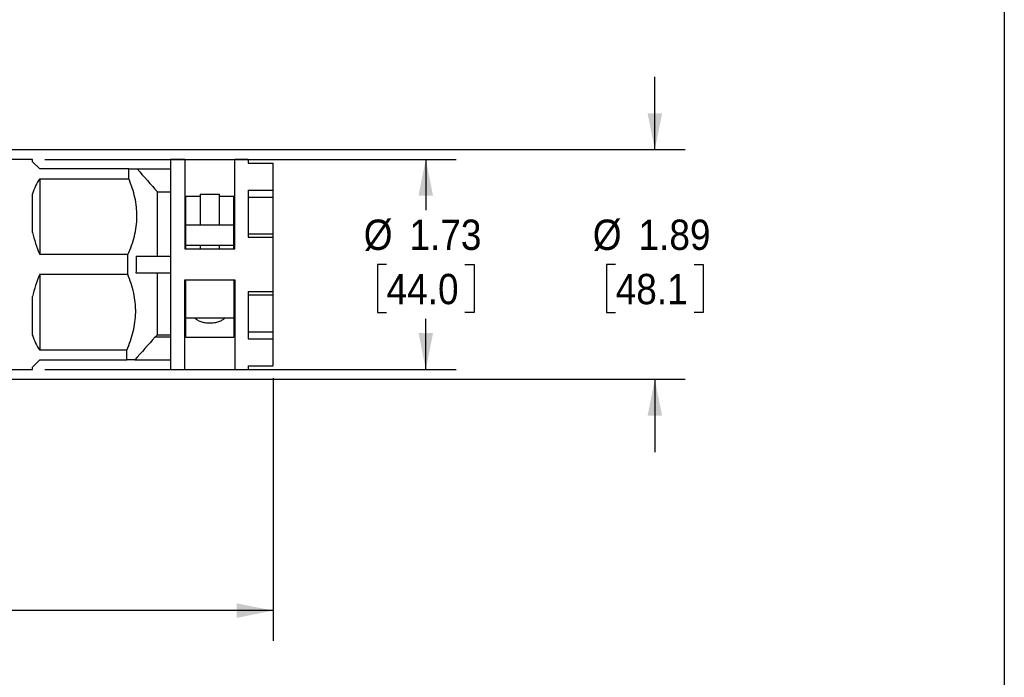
# Model space of a CAD drawing. Header units: inches. Extents: x 0 to 22, y 0 to 17.
# Tile 4 of 8: x 13.9 to 22, y 6.2 to 11.6. Entities that reach past the tile are written whole.
import ezdxf

# ---------------------------------------------------------------- set-up
doc = ezdxf.new("R2010")
doc.units = ezdxf.units.IN
doc.header["$LTSCALE"] = 2
doc.header["$MEASUREMENT"] = 0
doc.linetypes.add('SLD-Solid', pattern=[0])
doc.layers.add('DIMENSIONS', color=140, linetype='SLD-Solid', lineweight=25)
doc.layers.add('SLD-DEFPOINTS', color=7, linetype='Continuous')
doc.styles.add('SLDTEXTSTYLE0', font='GOTHIC.TTF', dxfattribs={"width": 0.913})
doc.dimstyles.new('SLDDIMSTYLE0', dxfattribs={"dimtxt": 0.25, "dimasz": 0.3, "dimexe": 0, "dimexo": 0.0625, "dimgap": 0.0625, "dimtad": 0, "dimtih": 1, "dimtoh": 1, "dimrnd": 1e-09, "dimzin": 12, "dimdsep": 46, "dimtxsty": 'SLDTEXTSTYLE0', "dimsah": 1, "dimcen": 0.09, "dimadec": 0, "dimazin": 3, "dimtfac": 1, "dimtofl": 0, "dimtmove": 0, "dimatfit": 3, "dimfxl": 0, "dimfrac": 2, "dimtolj": 1, "dimtzin": 12, "dimarcsym": 0})
doc.dimstyles.new('SLDDIMSTYLE3', dxfattribs={"dimtxt": 0.25, "dimasz": 0.3, "dimexe": 0, "dimexo": 0.0625, "dimgap": 0.0625, "dimtad": 0, "dimtih": 1, "dimtoh": 1, "dimrnd": 1e-09, "dimzin": 12, "dimdsep": 46, "dimtxsty": 'SLDTEXTSTYLE0', "dimsah": 1, "dimcen": 0.09, "dimadec": 0, "dimazin": 3, "dimtfac": 1, "dimtmove": 0, "dimatfit": 0, "dimfxl": 0, "dimfrac": 2, "dimtolj": 1, "dimtzin": 12, "dimarcsym": 0})

# ---------------------------------------------------------------- blocks, each defined once
blk = doc.blocks.new('Block2')
at = {"color": 7, "linetype": 'SLD-Solid', "lineweight": 18}
blk.add_line((22.0002, 0.0002), (22.0002, 17.0002), dxfattribs=at)
blk = doc.blocks.new('_D_3')
at = {"layer": 'DIMENSIONS'}
for p, q in [((19.1172, 10.506), (19.1172, 11.106)), ((12.8369, 10.506), (19.3672, 10.506)), ((18.7939, 9.5592), (18.7178, 9.5592)), ((18.7178, 9.5592), (18.7178, 9.1623)), ((19.4405, 9.5592), (19.5166, 9.5592)), ((19.5166, 9.5592), (19.5166, 9.1623)), ((18.7178, 9.1623), (18.7939, 9.1623)), ((19.5166, 9.1623), (19.4405, 9.1623)), ((12.8369, 8.6123), (19.3672, 8.6123)), ((19.1172, 8.6123), (19.1172, 8.0123))]:
    blk.add_line(p, q, dxfattribs=at)
for points in [[(19.1172, 10.506), (19.1772, 10.806), (19.0572, 10.806)], [(19.1172, 8.6123), (19.0572, 8.3123), (19.1772, 8.3123)]]:
    blk.add_solid(points, dxfattribs=at)
at = {"layer": 'DIMENSIONS', "char_height": 0.25, "attachment_point": 1, "style": 'SLDTEXTSTYLE0'}
for s, insert in [('%%c', (18.6054, 9.9293)), ('1.89', (18.9824, 9.9293)), ('48.1', (18.7939, 9.4816))]:
    blk.add_mtext(s, dxfattribs=dict(at, insert=insert))
blk = doc.blocks.new('_D_4')
at = {"layer": 'DIMENSIONS'}
for p, q in [((15.9676, 8.6226), (15.9676, 6.4549)), ((9.6956, 8.4643), (9.6956, 6.4549)), ((9.6956, 6.7049), (12.1205, 6.7049)), ((12.4159, 6.7029), (12.3398, 6.7029)), ((12.3398, 6.7029), (12.3398, 6.3061)), ((13.2472, 6.7029), (13.3234, 6.7029)), ((13.3234, 6.7029), (13.3234, 6.3061)), ((15.9676, 6.7049), (13.5426, 6.7049)), ((12.3398, 6.3061), (12.4159, 6.3061)), ((13.3234, 6.3061), (13.2472, 6.3061))]:
    blk.add_line(p, q, dxfattribs=at)
for points in [[(9.6956, 6.7049), (9.9956, 6.6449), (9.9956, 6.7649)], [(15.9676, 6.7049), (15.6676, 6.7649), (15.6676, 6.6449)]]:
    blk.add_solid(points, dxfattribs=at)
at = {"layer": 'DIMENSIONS', "char_height": 0.25, "attachment_point": 1, "style": 'SLDTEXTSTYLE0'}
for s, insert in [('6.27', (12.5083, 7.0731)), ('159.3', (12.4159, 6.6254))]:
    blk.add_mtext(s, dxfattribs=dict(at, insert=insert))
blk = doc.blocks.new('_D_7')
at = {"layer": 'DIMENSIONS'}
for p, q in [((14.0839, 10.4253), (17.4774, 10.4253)), ((17.2274, 10.4253), (17.2274, 10.0068)), ((16.9042, 9.5592), (16.828, 9.5592)), ((16.828, 9.5592), (16.828, 9.1623)), ((17.5507, 9.5592), (17.6269, 9.5592)), ((17.6269, 9.5592), (17.6269, 9.1623)), ((16.828, 9.1623), (16.9042, 9.1623)), ((17.2274, 8.693), (17.2274, 9.1115)), ((17.6269, 9.1623), (17.5507, 9.1623)), ((14.0839, 8.693), (17.4774, 8.693))]:
    blk.add_line(p, q, dxfattribs=at)
for points in [[(17.2274, 10.4253), (17.1674, 10.1253), (17.2874, 10.1253)], [(17.2274, 8.693), (17.2874, 8.993), (17.1674, 8.993)]]:
    blk.add_solid(points, dxfattribs=at)
at = {"layer": 'DIMENSIONS', "char_height": 0.25, "attachment_point": 1, "style": 'SLDTEXTSTYLE0'}
for s, insert in [('%%c', (16.7157, 9.9293)), ('1.73', (17.0927, 9.9293)), ('44.0', (16.9042, 9.4816))]:
    blk.add_mtext(s, dxfattribs=dict(at, insert=insert))

msp = doc.modelspace()

# ---------------------------------------------------------------- linework, layer by layer
at = {"color": 7, "linetype": 'SLD-Solid'}
msp.add_line((22.0002, 17.0002), (22.0002, 0.0002), dxfattribs=at)
for p, q in [((13.9839, 10.4253), (13.7707, 10.4253)), ((13.9839, 10.4056), (13.9839, 10.4253)), ((14.0429, 10.3466), (13.9839, 10.4056)), ((15.2392, 10.4253), (15.1211, 10.4253)), ((15.1211, 10.4253), (15.1211, 8.693)), ((15.2392, 10.4253), (15.2392, 9.6871)), ((15.7621, 10.4253), (15.6526, 10.4253)), ((15.6526, 9.6871), (15.6526, 10.4253)), ((15.7621, 10.4253), (15.7621, 10.3958)), ((14.7784, 10.3466), (14.0429, 10.3466)), ((14.8466, 10.3466), (15.1211, 10.3466)), ((15.7621, 10.3958), (15.9676, 10.3958)), ((15.9676, 10.1716), (15.9676, 10.3958)), ((14.0429, 10.2654), (14.0429, 9.6404)), ((14.0429, 10.2654), (14.7774, 10.2654)), ((15.0143, 9.6281), (15.0143, 10.157)), ((15.0143, 10.157), (15.1211, 10.157)), ((15.7621, 10.1716), (15.9676, 10.1716)), ((15.7621, 10.1716), (15.7621, 9.7834)), ((15.9676, 10.1153), (15.9676, 10.1716)), ((13.9839, 9.8234), (13.9839, 10.1414)), ((15.3672, 10.1202), (15.2491, 10.1202)), ((15.3672, 10.1399), (15.3672, 9.8896)), ((15.3672, 10.1399), (15.5247, 10.1399)), ((15.5247, 9.8896), (15.5247, 10.1399)), ((15.6428, 10.1202), (15.5247, 10.1202)), ((15.7621, 10.1153), (15.9676, 10.1153)), ((15.9676, 9.8109), (15.9676, 10.1153)), ((15.6428, 9.884), (15.2491, 9.884)), ((15.3672, 9.8866), (15.3672, 9.884)), ((15.3683, 9.8892), (15.3674, 9.884)), ((15.5245, 9.884), (15.5238, 9.8893)), ((15.5247, 9.884), (15.5247, 9.8867)), ((15.7621, 9.8109), (15.9676, 9.8109)), ((15.7621, 9.7834), (15.9676, 9.7834)), ((15.9676, 9.7834), (15.9676, 9.8109)), ((15.9676, 9.335), (15.9676, 9.7834)), ((15.2392, 9.6871), (15.6526, 9.6871)), ((15.6428, 9.7167), (15.2491, 9.7167)), ((15.2491, 9.6871), (15.2491, 9.7167)), ((15.3672, 9.7167), (15.3672, 9.6871)), ((15.5247, 9.6871), (15.5247, 9.7167)), ((15.6428, 9.6871), (15.6428, 9.7167)), ((14.7701, 9.6404), (14.0429, 9.6404)), ((14.8374, 9.6281), (15.1211, 9.6281)), ((14.0429, 9.478), (14.0429, 8.853)), ((14.0429, 9.478), (14.7682, 9.478)), ((14.8356, 9.4903), (15.1211, 9.4903)), ((15.0143, 8.98), (15.0143, 9.4903)), ((15.2392, 9.4312), (15.6526, 9.4312)), ((15.2392, 8.693), (15.2392, 9.4312)), ((15.2491, 9.1163), (15.2491, 9.4312)), ((15.6428, 9.4312), (15.6428, 9.1163)), ((15.6526, 9.4312), (15.6526, 8.693)), ((13.9839, 8.9769), (13.9839, 9.295)), ((15.7621, 9.335), (15.9676, 9.335)), ((15.7621, 9.335), (15.7621, 8.9467)), ((15.7621, 9.3075), (15.9676, 9.3075)), ((15.9676, 9.3075), (15.9676, 9.335)), ((15.9676, 9.003), (15.9676, 9.3075)), ((15.6428, 9.1163), (15.2491, 9.1163)), ((15.2491, 8.9588), (15.2491, 9.1163)), ((15.6428, 9.1163), (15.6428, 8.9588)), ((14.9943, 8.9613), (15.1211, 8.9613)), ((14.9977, 8.9613), (15.0143, 8.98)), ((15.0143, 8.98), (15.1211, 8.98)), ((15.2491, 8.9588), (15.6428, 8.9588)), ((15.7621, 9.003), (15.9676, 9.003)), ((15.7621, 8.9467), (15.9676, 8.9467)), ((15.9676, 8.9467), (15.9676, 9.003)), ((15.9676, 8.7226), (15.9676, 8.9467)), ((14.761, 8.853), (14.0429, 8.853)), ((13.7707, 8.693), (13.9839, 8.693)), ((13.9839, 8.7127), (14.0429, 8.7718)), ((13.9839, 8.693), (13.9839, 8.7127)), ((14.0429, 8.7718), (14.76, 8.7718)), ((14.8265, 8.7718), (15.1211, 8.7718)), ((15.1211, 8.693), (15.2392, 8.693)), ((15.6526, 8.693), (15.7621, 8.693)), ((15.7621, 8.7226), (15.9676, 8.7226)), ((15.7621, 8.7226), (15.7621, 8.693))]:
    msp.add_line(p, q)
for major_axis, start_param, end_param in [((-0.7501, 0.7501), 0.093899, 0.309992), ((-0.7501, 0.7501), 0.737205, 0.953298), ((0.7501, 0.7501), 2.188294, 2.404387), ((0.7501, 0.7501), 2.8316, 3.047694)]:
    msp.add_ellipse((14.8304, 9.5592), major_axis=major_axis, ratio=0.57735, start_param=start_param, end_param=end_param)
for points, knots in [([(14.7774, 10.2654), (14.7776, 10.2812), (14.7778, 10.2958), (14.7781, 10.3229), (14.7782, 10.3353), (14.7784, 10.3466)], [0, 0, 0, 0, 0.5, 0.5, 1, 1, 1, 1]), ([(14.7784, 10.3466), (14.7871, 10.3466), (14.7953, 10.3466), (14.8102, 10.3466), (14.8169, 10.3466), (14.8346, 10.3466), (14.8427, 10.3466), (14.8466, 10.3466)], [0, 0, 0, 0, 0.25, 0.25, 0.5, 0.5, 1, 1, 1, 1]), ([(14.7701, 9.6404), (14.7922, 9.6906), (14.8104, 9.7415), (14.836, 9.8452), (14.8434, 9.8979), (14.8444, 9.9653), (14.8442, 9.9788), (14.8429, 10.0057), (14.8419, 10.019), (14.8376, 10.0589), (14.8332, 10.0852), (14.8158, 10.1635), (14.7987, 10.2148), (14.7774, 10.2654)], [0, 0, 0, 0, 0.25, 0.25, 0.5, 0.5, 0.5625, 0.5625, 0.625, 0.625, 0.75, 0.75, 1, 1, 1, 1]), ([(15.2491, 9.884), (15.2491, 9.908), (15.2491, 9.956), (15.2491, 10.0142), (15.2491, 10.0611), (15.2491, 10.0949), (15.2491, 10.1162), (15.2491, 10.1189), (15.2491, 10.1202)], [0, 0, 0, 0, 0.166615, 0.333402, 0.500017, 0.666632, 0.833419, 1, 1, 1, 1]), ([(15.6428, 9.884), (15.6428, 9.9158), (15.6428, 9.9793), (15.6428, 10.0495), (15.6428, 10.0969), (15.6428, 10.1199), (15.6428, 10.1178), (15.6428, 10.1171)], [0, 0, 0, 0, 0.223955, 0.447955, 0.67198, 0.896023, 1, 1, 1, 1]), ([(15.2491, 9.7167), (15.2491, 9.7231), (15.2491, 9.7358), (15.2491, 9.7548), (15.2491, 9.7737), (15.2491, 9.7924), (15.2491, 9.811), (15.2491, 9.8295), (15.2491, 9.8478), (15.2491, 9.866), (15.2491, 9.878), (15.2491, 9.884)], [0, 0, 0, 0, 0.111356, 0.222529, 0.33357, 0.444532, 0.555468, 0.66643, 0.777471, 0.888644, 1, 1, 1, 1]), ([(14.7682, 9.478), (14.7685, 9.5052), (14.7688, 9.5324), (14.7695, 9.5865), (14.7698, 9.6135), (14.7701, 9.6404)], [0, 0, 0, 0, 0.5, 0.5, 1, 1, 1, 1]), ([(14.8374, 9.6281), (14.8389, 9.6051), (14.8395, 9.5819), (14.8389, 9.5359), (14.8377, 9.513), (14.8356, 9.4903)], [0, 0, 0, 0, 0.5, 0.5, 1, 1, 1, 1]), ([(14.761, 8.853), (14.7828, 8.9033), (14.8008, 8.9542), (14.8261, 9.0578), (14.8334, 9.1105), (14.8343, 9.1778), (14.8341, 9.1913), (14.8329, 9.2182), (14.8319, 9.2315), (14.8277, 9.2714), (14.8233, 9.2978), (14.8062, 9.3761), (14.7892, 9.4274), (14.7682, 9.478)], [0, 0, 0, 0, 0.25, 0.25, 0.5, 0.5, 0.5625, 0.5625, 0.625, 0.625, 0.75, 0.75, 1, 1, 1, 1]), ([(15.5682, 9.1163), (15.5652, 9.1131), (15.5618, 9.1101), (15.5545, 9.1043), (15.5505, 9.1015), (15.5378, 9.0939), (15.5284, 9.0895), (15.5125, 9.0841), (15.5069, 9.0825), (15.4955, 9.0798), (15.4896, 9.0786), (15.4716, 9.0758), (15.4588, 9.0748), (15.4399, 9.0748), (15.4336, 9.0751), (15.4211, 9.076), (15.4148, 9.0767), (15.4027, 9.0785), (15.3968, 9.0797), (15.3853, 9.0824), (15.3797, 9.084), (15.3637, 9.0894), (15.3542, 9.0938), (15.3371, 9.1041), (15.3298, 9.1099), (15.3236, 9.1163)], [0, 0, 0, 0, 0.0625, 0.0625, 0.125, 0.125, 0.25, 0.25, 0.3125, 0.3125, 0.375, 0.375, 0.5, 0.5, 0.5625, 0.5625, 0.625, 0.625, 0.6875, 0.6875, 0.75, 0.75, 0.875, 0.875, 1, 1, 1, 1]), ([(14.76, 8.7718), (14.7602, 8.7831), (14.7603, 8.7957), (14.7606, 8.8228), (14.7608, 8.8374), (14.761, 8.853)], [0, 0, 0, 0, 0.5, 0.5, 1, 1, 1, 1]), ([(14.8265, 8.7718), (14.8246, 8.7718), (14.8216, 8.7718), (14.8138, 8.7718), (14.8089, 8.7718), (14.7919, 8.7718), (14.7772, 8.7718), (14.76, 8.7718)], [0, 0, 0, 0, 0.25, 0.25, 0.5, 0.5, 1, 1, 1, 1])]:
    msp.add_open_spline(points, degree=3, knots=knots)
for points in [[(14.8466, 10.3466), (14.9025, 10.2834), (14.9585, 10.2203), (15.0143, 10.157)], [(15.6428, 9.7167), (15.6428, 9.7743), (15.6428, 9.8301), (15.6428, 9.884)], [(14.9943, 8.9613), (14.9384, 8.8981), (14.8825, 8.8349), (14.8265, 8.7718)]]:
    msp.add_open_spline(points, degree=3)

# ---------------------------------------------------------------- block references
at = {"layer": 'SLD-DEFPOINTS'}
msp.add_blockref('Block2', (0, 0), dxfattribs=at)

# ---------------------------------------------------------------- dimensions: what is measured, and where the dimension line sits
at = {"layer": 'DIMENSIONS'}
for base, p1, p2, dimstyle, picture, middle in [((19.1172, 10.506), (12.7369, 8.6123), (12.7369, 10.506), 'SLDDIMSTYLE3', '_D_3', (19.1172, 9.5592)), ((17.2274, 10.4253), (13.9839, 8.693), (13.9839, 10.4253), 'SLDDIMSTYLE0', '_D_7', (17.2274, 9.5592))]:
    dim = msp.add_linear_dim(base=base, p1=p1, p2=p2, angle=90, text='%%c<>', dimstyle=dimstyle, dxfattribs=at)
    dim.commit()
    dim.dimension.update_dxf_attribs({"geometry": picture, "text_midpoint": middle, "dimtype": 160})
dim = msp.add_linear_dim(base=(9.6956, 6.7049), p1=(15.9676, 8.7226), p2=(9.6956, 8.5643), angle=0, dimstyle='SLDDIMSTYLE0', dxfattribs=at)
dim.commit()
dim.dimension.update_dxf_attribs({"geometry": '_D_4', "text_midpoint": (12.8316, 6.7049), "dimtype": 160})

doc.saveas('drawing.dxf')
